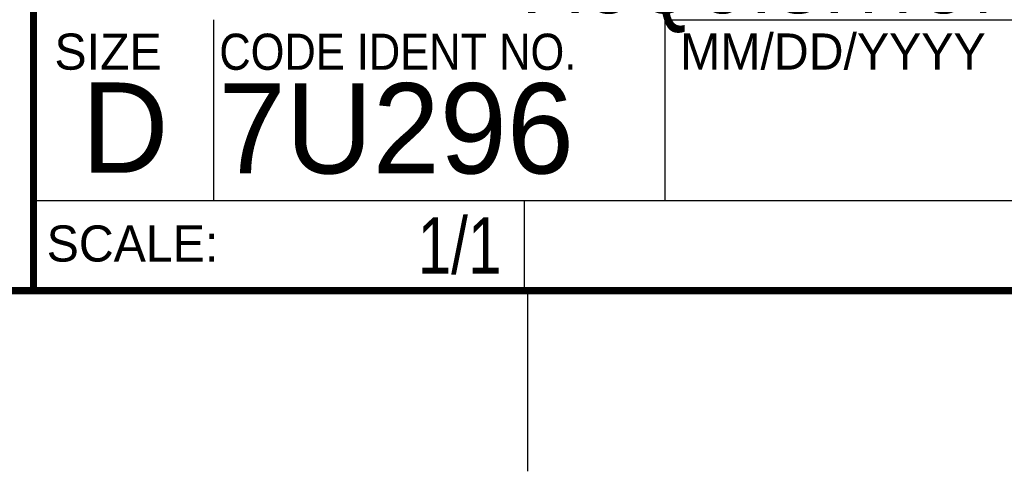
# Model space of a CAD drawing. Header units: inches. Extents: x 0 to 34, y 0 to 22.
# Tile 8 of 15: x 28.3 to 31.1, y 0 to 1.3. Entities that reach past the tile are written whole.
import ezdxf
from ezdxf.enums import TextEntityAlignment as Align

# ---------------------------------------------------------------- set-up
doc = ezdxf.new("R2010")
doc.units = ezdxf.units.IN
doc.header["$LTSCALE"] = 1.87
doc.header["$MEASUREMENT"] = 0
doc.layers.get('0').update_dxf_attribs({"linetype": 'CONTINUOUS'})
doc.styles.get("Standard").update_dxf_attribs({"font": 'txt', "width": 0.8})

msp = doc.modelspace()

# ---------------------------------------------------------------- linework, layer by layer
at = {"color": 2, "linetype": 'CONTINUOUS'}
for p, q in [((28.88, 0.75), (28.88, 1.25)), ((30.13, 1.2499), (33.49, 1.2499)), ((30.13, 1.2499), (30.13, 0.7499)), ((28.3795, 0.75), (29.7395, 0.75)), ((28.3795, 0.75), (28.3795, 0.5)), ((28.38, 0.75), (33.5, 0.75)), ((29.7395, 0.75), (29.7395, 0.5)), ((30.13, 0.7499), (33.49, 0.7499)), ((28.3795, 0.5), (29.7395, 0.5)), ((29.75, 0), (29.75, 0.5))]:
    msp.add_line(p, q, dxfattribs=at)
at = {"color": 7, "linetype": 'CONTINUOUS', "const_width": 0.02}
for points in [[(28.38, 3), (28.38, 0.5)], [(0.5, 0.5), (33.5, 0.5)]]:
    msp.add_lwpolyline(points, dxfattribs=at)

# ---------------------------------------------------------------- texts
at = {"color": 2, "linetype": 'CONTINUOUS'}
for s, p in [('SIZE', (28.4379, 1.1118)), ('MM/DD/YYYY', (30.1721, 1.1121)), ('SCALE:', (28.4164, 0.5806))]:
    msp.add_text(s, height=0.1, dxfattribs=at).set_placement(p)
at = {"color": 2, "linetype": 'CONTINUOUS', "width": 0.9}
msp.add_text('CODE IDENT NO.', height=0.1, dxfattribs=at).set_placement((28.8949, 1.1115))
at = {"color": 7, "linetype": 'CONTINUOUS'}
for s, p in [('D  ', (28.5128, 0.8264)), ('7U296', (28.8928, 0.8245))]:
    msp.add_text(s, height=0.25, dxfattribs=at).set_placement(p)
at = {"color": 7, "linetype": 'CONTINUOUS', "width": 0.8}
msp.add_text('1/1', height=0.15625, dxfattribs=at).set_placement((29.677, 0.5469), align=Align.RIGHT)
at = {"color": 7, "linetype": 'CONTINUOUS', "insert": (30.9443, 2.1353), "char_height": 0.2, "width": 4.8, "attachment_point": 2}
msp.add_mtext('SBRIO-96XX NI SINGLE BOARD RIO\\PEMBEDDED CONTROL AND\\PACQUISITION DEVICES', dxfattribs=at)

doc.saveas('drawing.dxf')
